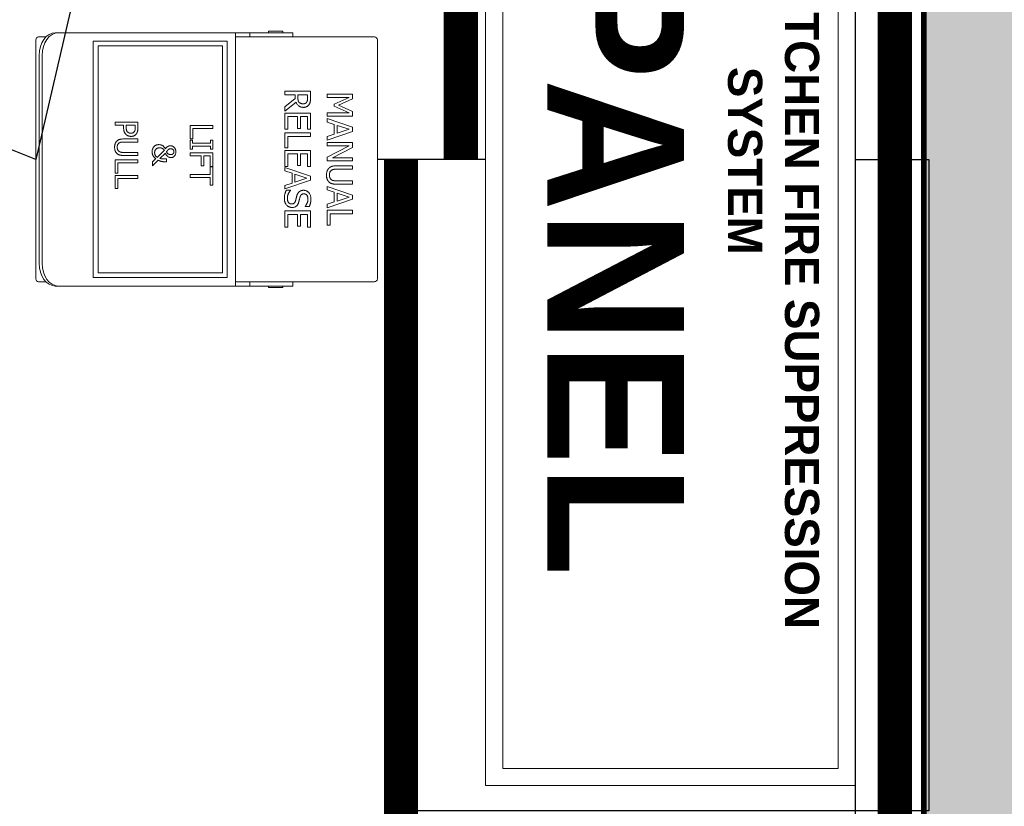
# Model space of a CAD drawing. Header units: millimetres. Extents: x -115221 to 194496, y -122556 to 375476.
# Tile 83 of 169: x 108166 to 108512, y -36867 to -36590. Entities that reach past the tile are written whole.
import ezdxf
from ezdxf import colors
from ezdxf.entities.mleader import LeaderData, LeaderLine
from ezdxf.math import Vec2, Vec3

# ---------------------------------------------------------------- set-up
doc = ezdxf.new("R2010")
doc.units = ezdxf.units.MM
for name, color, linetype in [('FF-TEXT', 1, 'Continuous'), ('FIRE SUPRESSION PANEL', 1, 'Continuous'), ('WWDS FURNITURE LAYOUT', 8, 'Continuous')]:
    doc.layers.add(name, color=color, linetype=linetype)
doc.layers.add('SSE PIPING', color=7, linetype='Continuous', lineweight=30, true_color=0x0512c2)
doc.layers.add('SSE SYS', color=7, linetype='Continuous', lineweight=15, true_color=0xeb0000)
doc.styles.add('ARIAL', font='GOTHICB.TTF')
doc.styles.get("Standard").update_dxf_attribs({"font": 'arial.ttf'})

# ---------------------------------------------------------------- blocks, each defined once
blk = doc.blocks.new('FUR R0')
at = {"layer": 'WWDS FURNITURE LAYOUT'}
h = blk.add_hatch(color=8, dxfattribs=at)
h.dxf.hatch_style = 1
h.paths.add_polyline_path([(50.03, -750), (50.03, -649.86), (-604.97, -650), (-604.97, 2849.79), (-7299.98, 2849.79), (-7299.98, 1626.86), (-7199.98, 1626.86), (-7199.98, 2749.79), (-704.91, 2749.79), (-704.7, -750)])
at = {"layer": 'WWDS FURNITURE LAYOUT', "color": 8, "const_width": 2}
blk.add_lwpolyline([(50.03, -750), (50.03, -649.86), (-604.97, -650), (-604.97, 2849.79), (-7299.98, 2849.79), (-7299.98, 1626.86), (-7199.98, 1626.86), (-7199.98, 2749.79), (-704.91, 2749.79), (-704.7, -750)], close=True, dxfattribs=at)
at = {"layer": 'WWDS FURNITURE LAYOUT', "color": 8}
for points in [[(-3172.96, 2749.79), (-3172.96, 1057.72), (-3011.18, 1057.72), (-3011.18, 2725.79), (-728.91, 2725.93), (-728.7, -774), (50.03, -774)], [(-3160.96, 2749.79), (-3160.96, 1069.72), (-3023.18, 1069.72), (-3023.18, 2737.79), (-716.91, 2737.93), (-716.7, -762), (50.03, -762)], [(-3148.96, 2749.79), (-3148.96, 1081.72), (-3035.18, 1081.72), (-3035.18, 2749.79), (-704.91, 2749.93), (-704.7, -750), (50.03, -750)]]:
    blk.add_lwpolyline(points, dxfattribs=at)
blk = doc.blocks.new('PANEL BORD K F')
at = {"layer": 'SSE SYS'}
blk.add_lwpolyline([(0, 0), (440, 0), (440, -129.9), (0, -129.9)], close=True, dxfattribs=at)
at = {"layer": 'SSE SYS', "color": 4}
blk.add_lwpolyline([(6.01, -6.01), (433.99, -6.01), (433.99, -123.89), (6.01, -123.89)], close=True, dxfattribs=at)
at = {"layer": 'SSE SYS', "attachment_point": 1, "style": 'ARIAL'}
for s, insert, char_height, width in [('\\pxqc;AUTOMATIC KITCHEN FIRE SUPPRESSION\\P SYSTEM', (4.1, -12.74), 12, 428.3343), ('\\pxql;PANEL', (148.95, -60.21), 48, 416.5133)]:
    blk.add_mtext(s, dxfattribs=dict(at, insert=insert, char_height=char_height, width=width))
blk = doc.blocks.new('Manual pull fr')
at = {"layer": 'SSE SYS', "color": 66, "true_color": 0x506b00}
for p, q in [((42, 0), (-42, 0)), ((-43, -1), (-43, -43.76)), ((43, -43.76), (43, -1)), ((-22.88, -8.69), (-22.88, -17.69)), ((-21.24, -8.69), (-22.88, -8.69)), ((-21.76, -17.69), (-21.76, -9.94)), ((-21.76, -9.94), (-19.44, -15.21)), ((-19, -13.7), (-21.24, -8.69)), ((-16.82, -8.69), (-19, -13.7)), ((-18.71, -15.21), (-16.36, -9.94)), ((-15.16, -8.69), (-16.82, -8.69)), ((-16.36, -9.94), (-16.36, -17.69)), ((-15.16, -17.69), (-15.16, -8.69)), ((-11.27, -8.69), (-14.31, -17.69)), ((-11.95, -14.15), (-10.57, -9.92)), ((-9.8, -8.69), (-11.27, -8.69)), ((-10.57, -9.92), (-9.17, -14.15)), ((-6.77, -17.69), (-9.8, -8.69)), ((-4.21, -8.69), (-5.91, -8.69)), ((-5.91, -8.69), (-5.91, -17.69)), ((-4.8, -9.93), (-0.82, -17.69)), ((-4.8, -17.69), (-4.8, -9.93)), ((-0.59, -15.82), (-4.21, -8.69)), ((0.53, -8.69), (-0.59, -8.69)), ((-0.59, -8.69), (-0.59, -15.82)), ((0.53, -17.69), (0.53, -8.69)), ((3.44, -8.69), (2.24, -8.69)), ((2.24, -8.69), (2.24, -14.31)), ((3.44, -14.31), (3.44, -8.69)), ((8.75, -8.69), (7.56, -8.69)), ((7.56, -8.69), (7.56, -14.34)), ((8.75, -14.31), (8.75, -8.69)), ((12.53, -8.69), (9.5, -17.69)), ((11.85, -14.15), (13.24, -9.92)), ((14, -8.69), (12.53, -8.69)), ((13.24, -9.92), (14.63, -14.15)), ((17.04, -17.69), (14, -8.69)), ((19.09, -8.69), (17.89, -8.69)), ((17.89, -8.69), (17.89, -17.69)), ((19.09, -16.63), (19.09, -8.69)), ((-19.44, -15.21), (-18.71, -15.21)), ((-13.1, -17.69), (-12.28, -15.17)), ((-12.28, -15.17), (-8.85, -15.17)), ((-9.17, -14.15), (-11.95, -14.15)), ((-8.85, -15.17), (-8.03, -17.69)), ((10.71, -17.69), (11.52, -15.17)), ((11.52, -15.17), (14.96, -15.17)), ((14.63, -14.15), (11.85, -14.15)), ((14.96, -15.17), (15.78, -17.69)), ((23.11, -16.63), (19.09, -16.63)), ((23.11, -17.69), (23.11, -16.63)), ((-22.88, -17.69), (-21.76, -17.69)), ((-16.36, -17.69), (-15.16, -17.69)), ((-14.31, -17.69), (-13.1, -17.69)), ((-8.03, -17.69), (-6.77, -17.69)), ((-5.91, -17.69), (-4.8, -17.69)), ((-0.82, -17.69), (0.53, -17.69)), ((9.5, -17.69), (10.71, -17.69)), ((15.78, -17.69), (17.04, -17.69)), ((17.89, -17.69), (23.11, -17.69)), ((-21.59, -23.51), (-23.91, -23.51)), ((-23.91, -23.51), (-23.91, -32.51)), ((-10.6, -23.51), (-16.23, -23.51)), ((-16.23, -23.51), (-16.23, -32.51)), ((-10.6, -24.57), (-10.6, -23.51)), ((-9.28, -23.51), (-9.28, -32.51)), ((-8.09, -23.51), (-9.28, -23.51)), ((-8.09, -31.44), (-8.09, -23.51)), ((2.5, -23.51), (-3.13, -23.51)), ((-3.13, -23.51), (-3.13, -32.51)), ((2.5, -24.57), (2.5, -23.51)), ((5.88, -23.51), (2.85, -32.51)), ((7.35, -23.51), (5.88, -23.51)), ((10.39, -32.51), (7.35, -23.51)), ((16.56, -25.36), (16.56, -23.93)), ((23.76, -23.51), (18.13, -23.51)), ((18.13, -23.51), (18.13, -32.51)), ((23.76, -24.57), (23.76, -23.51)), ((-22.71, -24.54), (-21.52, -24.54)), ((-22.71, -27.93), (-22.71, -24.54)), ((-15.03, -27.04), (-15.03, -24.57)), ((-15.03, -24.57), (-10.6, -24.57)), ((-10.89, -27.04), (-15.03, -27.04)), ((-10.89, -28.1), (-10.89, -27.04)), ((-1.93, -27.04), (-1.93, -24.57)), ((-1.93, -24.57), (2.5, -24.57)), ((2.2, -27.04), (-1.93, -27.04)), ((2.2, -28.1), (2.2, -27.04)), ((5.2, -28.97), (6.59, -24.73)), ((6.59, -24.73), (7.98, -28.97)), ((16.48, -25.36), (16.56, -25.36)), ((19.33, -27.04), (19.33, -24.57)), ((19.33, -24.57), (23.76, -24.57)), ((23.46, -27.04), (19.33, -27.04)), ((23.46, -28.1), (23.46, -27.04)), ((-44.5, -33.13), (-44.5, -29.72)), ((-44.5, -29.72), (-43, -29.72)), ((-21.66, -27.93), (-22.71, -27.93)), ((-22.71, -32.51), (-22.71, -28.93)), ((-22.71, -28.93), (-21.34, -28.93)), ((-21.34, -28.93), (-18.49, -32.51)), ((-16.94, -32.51), (-20.14, -28.59)), ((-15.03, -31.44), (-15.03, -28.1)), ((-15.03, -28.1), (-10.89, -28.1)), ((-1.93, -31.44), (-1.93, -28.1)), ((-1.93, -28.1), (2.2, -28.1)), ((4.06, -32.51), (4.87, -29.99)), ((4.87, -29.99), (8.31, -29.99)), ((7.98, -28.97), (5.2, -28.97)), ((8.31, -29.99), (9.13, -32.51)), ((10.88, -30.47), (10.8, -30.47)), ((10.8, -30.47), (10.8, -31.97)), ((19.33, -28.1), (23.46, -28.1)), ((19.33, -31.44), (19.33, -28.1)), ((43, -29.72), (44.5, -29.72)), ((44.5, -29.72), (44.5, -33.13)), ((-45, -33.22), (-45, -38.22)), ((-45, -33.22), (-44.5, -33.22)), ((-44.5, -33.13), (-44.5, -44.81)), ((-23.91, -32.51), (-22.71, -32.51)), ((-18.49, -32.51), (-16.94, -32.51)), ((-16.23, -32.51), (-10.6, -32.51)), ((-10.6, -31.44), (-15.03, -31.44)), ((-10.6, -32.51), (-10.6, -31.44)), ((-9.28, -32.51), (-4.07, -32.51)), ((-4.07, -31.44), (-8.09, -31.44)), ((-4.07, -32.51), (-4.07, -31.44)), ((-3.13, -32.51), (2.5, -32.51)), ((2.5, -31.44), (-1.93, -31.44)), ((2.5, -32.51), (2.5, -31.44)), ((2.85, -32.51), (4.06, -32.51)), ((9.13, -32.51), (10.39, -32.51)), ((18.13, -32.51), (23.76, -32.51)), ((23.76, -31.44), (19.33, -31.44)), ((23.76, -32.51), (23.76, -31.44)), ((44.5, -44.81), (44.5, -33.13)), ((44.5, -33.22), (45, -33.22)), ((45, -33.22), (45, -38.22)), ((-45, -38.22), (-44.5, -38.22)), ((44.5, -38.22), (45, -38.22)), ((-44.5, -44.81), (-44.5, -49.81)), ((-44.5, -44.81), (-43, -44.81)), ((-43, -44.81), (-43, -43.76)), ((-43, -49.81), (-43, -44.81)), ((43, -43.76), (43, -44.81)), ((43, -44.81), (44.5, -44.81)), ((43, -44.81), (43, -49.81)), ((44.5, -49.81), (44.5, -44.81)), ((44.5, -49.81), (-44.5, -49.81)), ((-44.5, -49.81), (-44.5, -102.77)), ((44.5, -102.77), (44.5, -49.81)), ((-41.55, -52.76), (-41.55, -99.82)), ((41.55, -52.76), (-41.55, -52.76)), ((-39.85, -54.46), (39.85, -54.46)), ((-39.85, -98.12), (-39.85, -54.46)), ((39.85, -54.46), (39.85, -98.12)), ((41.55, -99.82), (41.55, -52.76)), ((-10.83, -57.8), (-11.89, -57.8)), ((-11.89, -57.8), (-11.89, -65.8)), ((-10.83, -64.85), (-10.83, -57.8)), ((-3.63, -57.8), (-6.73, -57.8)), ((-6.73, -57.8), (-6.73, -58.61)), ((-6.73, -58.61), (-5.71, -58.61)), ((-5.71, -58.61), (-5.71, -64.98)), ((-4.65, -64.98), (-4.65, -58.61)), ((-4.65, -58.61), (-3.63, -58.61)), ((-3.63, -58.61), (-3.63, -57.8)), ((2.47, -57.8), (-2.32, -57.8)), ((-2.32, -57.8), (-2.32, -65.8)), ((-1.25, -61), (-1.25, -58.74)), ((-1.25, -58.74), (2.47, -58.74)), ((2.47, -58.74), (2.47, -57.8)), ((9.04, -57.8), (2.6, -57.8)), ((2.6, -57.8), (2.6, -58.74)), ((2.6, -58.74), (5.29, -58.74)), ((5.29, -58.74), (5.29, -65.8)), ((6.35, -65.8), (6.35, -58.74)), ((6.35, -58.74), (9.04, -58.74)), ((9.04, -58.74), (9.04, -57.8)), ((2.31, -61), (-1.25, -61)), ((-1.25, -65.8), (-1.25, -61.95)), ((-1.25, -61.95), (2.31, -61.95)), ((2.31, -61.95), (2.31, -61)), ((-7.26, -64.85), (-10.83, -64.85)), ((-7.26, -65.8), (-7.26, -64.85)), ((-6.73, -64.98), (-6.73, -65.8)), ((-5.71, -64.98), (-6.73, -64.98)), ((-3.63, -64.98), (-4.65, -64.98)), ((-3.63, -65.8), (-3.63, -64.98)), ((-11.89, -65.8), (-7.26, -65.8)), ((-6.73, -65.8), (-3.63, -65.8)), ((-2.32, -65.8), (-1.25, -65.8)), ((5.29, -65.8), (6.35, -65.8)), ((-3.18, -74.82), (-0.71, -77.35)), ((-0.28, -76.39), (-2.17, -74.45)), ((0.87, -74.08), (-0.18, -74.08)), ((0.87, -74.6), (0.87, -74.08)), ((-0.25, -77.82), (0.85, -78.97)), ((2.22, -78.97), (0.31, -76.99)), ((0.85, -78.97), (2.22, -78.97)), ((-11.12, -84.14), (-13.13, -84.14)), ((-13.13, -84.14), (-13.13, -92.14)), ((-12.07, -88.25), (-12.07, -85.06)), ((-12.07, -85.06), (-11.19, -85.06)), ((-6.1, -84.14), (-7.16, -84.14)), ((-7.16, -84.14), (-7.16, -89.13)), ((-6.1, -89.13), (-6.1, -84.14)), ((-1.37, -84.14), (-2.44, -84.14)), ((-2.44, -84.14), (-2.44, -89.16)), ((-1.37, -89.13), (-1.37, -84.14)), ((1.21, -84.14), (0.15, -84.14)), ((0.15, -84.14), (0.15, -92.14)), ((1.21, -91.19), (1.21, -84.14)), ((6.68, -84.14), (5.62, -84.14)), ((5.62, -84.14), (5.62, -92.14)), ((6.68, -91.19), (6.68, -84.14)), ((-11.34, -88.25), (-12.07, -88.25)), ((-12.07, -92.14), (-12.07, -89.16)), ((-12.07, -89.16), (-11.17, -89.16)), ((-13.13, -92.14), (-12.07, -92.14)), ((0.15, -92.14), (4.79, -92.14)), ((4.79, -91.19), (1.21, -91.19)), ((4.79, -92.14), (4.79, -91.19)), ((5.62, -92.14), (10.26, -92.14)), ((10.26, -91.19), (6.68, -91.19)), ((10.26, -92.14), (10.26, -91.19)), ((-41.55, -99.82), (41.55, -99.82)), ((39.85, -98.12), (-39.85, -98.12)), ((-44.5, -102.77), (-44.5, -104.19)), ((44.5, -104.19), (44.5, -102.77)), ((-44.5, -104.19), (-44.5, -112.09)), ((44.5, -112.09), (44.5, -104.19)), ((-44.5, -112.09), (-44.5, -113.15)), ((44.5, -113.15), (44.5, -112.09)), ((-43, -116.44), (-43, -119)), ((43, -119), (43, -116.44)), ((-42, -120), (42, -120)), ((-36.5, -117.74), (36.5, -117.74)), ((-36.5, -118.8), (36.5, -118.8))]:
    blk.add_line(p, q, dxfattribs=at)
at = {"layer": 'SSE SYS', "color": 66, "true_color": 0x506b00, "flags": 128}
for points in [[(2.24, -14.31), (2.24, -14.59), (2.26, -14.85), (2.28, -15.08), (2.3, -15.29), (2.33, -15.48), (2.36, -15.65), (2.4, -15.8), (2.43, -15.92), (2.47, -16.04), (2.5, -16.13), (2.53, -16.21), (2.57, -16.28), (2.6, -16.35), (2.64, -16.42), (2.67, -16.49), (2.71, -16.56), (2.75, -16.63), (2.8, -16.69), (2.84, -16.75), (2.89, -16.81), (2.94, -16.88), (2.99, -16.93), (3.05, -16.99), (3.1, -17.05)], [(3.1, -17.05), (3.16, -17.11), (3.23, -17.17), (3.29, -17.22), (3.36, -17.27), (3.43, -17.33), (3.5, -17.37), (3.57, -17.42), (3.65, -17.46), (3.72, -17.51), (3.8, -17.54), (3.88, -17.58), (3.96, -17.61), (4.04, -17.65), (4.12, -17.68), (4.21, -17.7), (4.3, -17.73), (4.41, -17.76), (4.53, -17.79), (4.66, -17.81), (4.8, -17.84), (4.96, -17.85), (5.12, -17.87), (5.3, -17.88), (5.49, -17.88)], [(3.82, -16.12), (3.79, -16.08), (3.77, -16.03), (3.74, -15.98), (3.72, -15.94), (3.69, -15.89), (3.67, -15.84), (3.65, -15.79), (3.63, -15.75), (3.61, -15.7), (3.59, -15.65), (3.58, -15.6), (3.56, -15.54), (3.55, -15.49), (3.53, -15.44), (3.52, -15.39), (3.51, -15.34), (3.5, -15.27), (3.49, -15.19), (3.48, -15.09), (3.46, -14.97), (3.45, -14.84), (3.44, -14.68), (3.44, -14.51), (3.44, -14.31)], [(5.49, -16.86), (5.43, -16.86), (5.36, -16.86), (5.3, -16.85), (5.23, -16.85), (5.17, -16.84), (5.1, -16.84), (5.04, -16.83), (4.97, -16.82), (4.91, -16.81), (4.85, -16.79), (4.78, -16.78), (4.71, -16.76), (4.64, -16.74), (4.56, -16.71), (4.48, -16.67), (4.4, -16.64), (4.32, -16.59), (4.24, -16.54), (4.16, -16.48), (4.08, -16.42), (4.01, -16.35), (3.94, -16.28), (3.88, -16.2), (3.82, -16.12)], [(7.17, -16.12), (7.1, -16.22), (7.03, -16.31), (6.94, -16.39), (6.85, -16.46), (6.76, -16.53), (6.67, -16.58), (6.59, -16.63), (6.52, -16.66), (6.46, -16.69), (6.39, -16.71), (6.33, -16.73), (6.27, -16.75), (6.21, -16.77), (6.14, -16.79), (6.08, -16.8), (6.02, -16.81), (5.95, -16.82), (5.89, -16.83), (5.82, -16.84), (5.76, -16.85), (5.69, -16.85), (5.63, -16.86), (5.56, -16.86), (5.49, -16.86)], [(5.49, -17.88), (5.71, -17.88), (5.9, -17.87), (6.08, -17.85), (6.24, -17.83), (6.39, -17.81), (6.53, -17.78), (6.65, -17.75), (6.76, -17.72), (6.86, -17.69), (6.95, -17.66), (7.02, -17.63), (7.1, -17.59), (7.17, -17.56), (7.24, -17.52), (7.31, -17.48), (7.38, -17.44), (7.45, -17.4), (7.52, -17.36), (7.58, -17.31), (7.65, -17.26), (7.71, -17.21), (7.77, -17.16), (7.83, -17.1), (7.89, -17.05)], [(7.56, -14.34), (7.56, -14.52), (7.55, -14.69), (7.54, -14.84), (7.53, -14.97), (7.52, -15.08), (7.51, -15.18), (7.49, -15.27), (7.48, -15.34), (7.47, -15.39), (7.46, -15.44), (7.45, -15.5), (7.43, -15.55), (7.42, -15.6), (7.4, -15.65), (7.38, -15.7), (7.37, -15.75), (7.35, -15.8), (7.32, -15.84), (7.3, -15.89), (7.28, -15.94), (7.25, -15.99), (7.23, -16.03), (7.2, -16.08), (7.17, -16.12)], [(7.89, -17.05), (7.98, -16.96), (8.06, -16.87), (8.14, -16.78), (8.21, -16.68), (8.28, -16.57), (8.34, -16.47), (8.4, -16.36), (8.45, -16.25), (8.49, -16.13), (8.53, -16.02), (8.57, -15.9), (8.6, -15.78), (8.63, -15.66), (8.65, -15.54), (8.67, -15.42), (8.69, -15.29), (8.71, -15.17), (8.72, -15.05), (8.73, -14.92), (8.74, -14.8), (8.75, -14.68), (8.75, -14.55), (8.75, -14.43), (8.75, -14.31)], [(-19.3, -23.98), (-19.38, -23.93), (-19.47, -23.88), (-19.55, -23.83), (-19.64, -23.79), (-19.73, -23.75), (-19.83, -23.72), (-19.92, -23.68), (-20.01, -23.65), (-20.11, -23.63), (-20.2, -23.61), (-20.3, -23.59), (-20.4, -23.58), (-20.5, -23.56), (-20.6, -23.55), (-20.69, -23.54), (-20.79, -23.53), (-20.89, -23.53), (-20.99, -23.52), (-21.09, -23.52), (-21.19, -23.51), (-21.29, -23.51), (-21.39, -23.51), (-21.49, -23.51), (-21.59, -23.51)], [(-18.28, -25.95), (-18.28, -25.87), (-18.28, -25.79), (-18.28, -25.71), (-18.29, -25.63), (-18.3, -25.55), (-18.31, -25.47), (-18.32, -25.4), (-18.34, -25.32), (-18.36, -25.24), (-18.38, -25.16), (-18.41, -25.08), (-18.44, -25), (-18.47, -24.91), (-18.52, -24.82), (-18.57, -24.73), (-18.63, -24.64), (-18.7, -24.54), (-18.77, -24.45), (-18.85, -24.36), (-18.93, -24.27), (-19.02, -24.19), (-19.1, -24.12), (-19.2, -24.05), (-19.3, -23.98)], [(13.89, -23.35), (13.63, -23.35), (13.38, -23.38), (13.13, -23.42), (12.88, -23.47), (12.64, -23.55), (12.41, -23.64), (12.19, -23.75), (12, -23.87), (11.83, -23.99), (11.69, -24.11), (11.57, -24.22), (11.47, -24.33), (11.37, -24.44), (11.28, -24.56), (11.2, -24.68), (11.13, -24.8), (11.07, -24.93), (11.01, -25.07), (10.96, -25.21), (10.93, -25.35), (10.9, -25.49), (10.88, -25.63), (10.87, -25.78), (10.86, -25.92)], [(16.56, -23.93), (16.48, -23.89), (16.4, -23.85), (16.31, -23.82), (16.23, -23.78), (16.14, -23.75), (16.06, -23.71), (15.97, -23.68), (15.88, -23.65), (15.8, -23.63), (15.71, -23.6), (15.62, -23.57), (15.53, -23.55), (15.44, -23.53), (15.35, -23.51), (15.26, -23.49), (15.16, -23.46), (15.04, -23.44), (14.91, -23.42), (14.77, -23.4), (14.62, -23.38), (14.45, -23.37), (14.28, -23.36), (14.09, -23.35), (13.89, -23.35)], [(-20.03, -27.46), (-20.15, -27.57), (-20.28, -27.66), (-20.41, -27.73), (-20.54, -27.78), (-20.64, -27.82), (-20.72, -27.83), (-20.77, -27.85), (-20.82, -27.86), (-20.87, -27.87), (-20.93, -27.87), (-20.98, -27.88), (-21.03, -27.89), (-21.08, -27.9), (-21.14, -27.9), (-21.19, -27.91), (-21.24, -27.91), (-21.29, -27.92), (-21.35, -27.92), (-21.4, -27.92), (-21.45, -27.92), (-21.5, -27.93), (-21.56, -27.93), (-21.61, -27.93), (-21.66, -27.93)], [(-21.52, -24.54), (-21.48, -24.54), (-21.43, -24.54), (-21.38, -24.55), (-21.32, -24.55), (-21.27, -24.55), (-21.21, -24.55), (-21.14, -24.56), (-21.08, -24.56), (-21.02, -24.57), (-20.95, -24.57), (-20.88, -24.58), (-20.82, -24.59), (-20.75, -24.6), (-20.69, -24.61), (-20.62, -24.63), (-20.56, -24.64), (-20.5, -24.66), (-20.44, -24.68), (-20.38, -24.7), (-20.32, -24.73), (-20.26, -24.75), (-20.2, -24.78), (-20.15, -24.82), (-20.09, -24.85)], [(-20.14, -28.59), (-19.92, -28.5), (-19.71, -28.4), (-19.5, -28.27), (-19.31, -28.14), (-19.13, -27.98), (-18.96, -27.82), (-18.81, -27.65), (-18.7, -27.49), (-18.61, -27.34), (-18.54, -27.21), (-18.49, -27.1), (-18.46, -27.02), (-18.43, -26.93), (-18.4, -26.85), (-18.37, -26.76), (-18.35, -26.67), (-18.33, -26.58), (-18.32, -26.49), (-18.3, -26.4), (-18.29, -26.31), (-18.29, -26.22), (-18.28, -26.13), (-18.28, -26.04), (-18.28, -25.95)], [(-20.09, -24.85), (-20.03, -24.89), (-19.97, -24.94), (-19.92, -24.99), (-19.87, -25.04), (-19.82, -25.09), (-19.78, -25.15), (-19.74, -25.21), (-19.71, -25.26), (-19.68, -25.31), (-19.66, -25.36), (-19.64, -25.41), (-19.62, -25.46), (-19.6, -25.5), (-19.59, -25.55), (-19.57, -25.6), (-19.56, -25.65), (-19.55, -25.7), (-19.54, -25.75), (-19.54, -25.8), (-19.53, -25.85), (-19.53, -25.9), (-19.53, -25.95), (-19.52, -26), (-19.52, -26.05)], [(-19.52, -26.05), (-19.52, -26.12), (-19.53, -26.2), (-19.53, -26.27), (-19.54, -26.35), (-19.55, -26.42), (-19.56, -26.5), (-19.57, -26.57), (-19.58, -26.64), (-19.6, -26.71), (-19.62, -26.77), (-19.64, -26.84), (-19.66, -26.89), (-19.68, -26.95), (-19.7, -27), (-19.73, -27.05), (-19.76, -27.1), (-19.78, -27.15), (-19.81, -27.2), (-19.85, -27.25), (-19.88, -27.29), (-19.92, -27.34), (-19.95, -27.38), (-19.99, -27.42), (-20.03, -27.46)], [(10.86, -25.92), (10.86, -26.08), (10.87, -26.22), (10.89, -26.35), (10.91, -26.46), (10.93, -26.57), (10.95, -26.66), (10.98, -26.74), (11, -26.8), (11.02, -26.86), (11.04, -26.91), (11.06, -26.96), (11.08, -27.01), (11.11, -27.06), (11.13, -27.11), (11.16, -27.16), (11.19, -27.2), (11.21, -27.25), (11.24, -27.29), (11.27, -27.34), (11.31, -27.38), (11.34, -27.42), (11.37, -27.47), (11.41, -27.51), (11.44, -27.55)], [(11.44, -27.55), (11.48, -27.59), (11.52, -27.62), (11.55, -27.66), (11.59, -27.69), (11.63, -27.73), (11.67, -27.76), (11.71, -27.79), (11.75, -27.82), (11.79, -27.85), (11.83, -27.88), (11.88, -27.91), (11.92, -27.93), (11.96, -27.96), (12.01, -27.99), (12.05, -28.01), (12.1, -28.04), (12.15, -28.06), (12.22, -28.09), (12.3, -28.13), (12.4, -28.17), (12.51, -28.21), (12.63, -28.26), (12.78, -28.3), (12.93, -28.34)], [(12.11, -25.8), (12.11, -25.71), (12.12, -25.62), (12.13, -25.53), (12.16, -25.44), (12.18, -25.35), (12.22, -25.26), (12.26, -25.18), (12.31, -25.11), (12.36, -25.03), (12.42, -24.96), (12.48, -24.9), (12.55, -24.83), (12.63, -24.77), (12.72, -24.71), (12.81, -24.65), (12.92, -24.59), (13.04, -24.54), (13.17, -24.5), (13.3, -24.46), (13.43, -24.43), (13.56, -24.41), (13.7, -24.39), (13.83, -24.39), (13.97, -24.38)], [(13.28, -27.2), (13.22, -27.18), (13.15, -27.16), (13.08, -27.14), (13.02, -27.11), (12.95, -27.08), (12.89, -27.06), (12.83, -27.02), (12.77, -26.99), (12.71, -26.96), (12.65, -26.92), (12.59, -26.88), (12.54, -26.83), (12.49, -26.79), (12.44, -26.74), (12.39, -26.68), (12.34, -26.61), (12.29, -26.54), (12.24, -26.45), (12.2, -26.35), (12.16, -26.24), (12.14, -26.13), (12.12, -26.02), (12.11, -25.91), (12.11, -25.8)], [(15.13, -27.67), (15.08, -27.66), (15.03, -27.64), (14.98, -27.63), (14.93, -27.62), (14.88, -27.6), (14.83, -27.59), (14.77, -27.57), (14.72, -27.56), (14.67, -27.55), (14.62, -27.53), (14.56, -27.52), (14.51, -27.51), (14.46, -27.49), (14.41, -27.48), (14.36, -27.47), (14.31, -27.45), (14.26, -27.44), (14.21, -27.43), (14.13, -27.41), (14, -27.38), (13.85, -27.34), (13.67, -27.3), (13.47, -27.25), (13.28, -27.2)], [(13.97, -24.38), (14.14, -24.39), (14.31, -24.4), (14.48, -24.42), (14.65, -24.45), (14.82, -24.49), (14.97, -24.53), (15.11, -24.57), (15.23, -24.62), (15.34, -24.66), (15.43, -24.7), (15.51, -24.73), (15.59, -24.77), (15.67, -24.81), (15.75, -24.85), (15.82, -24.9), (15.9, -24.94), (15.98, -24.99), (16.05, -25.04), (16.13, -25.09), (16.2, -25.14), (16.27, -25.19), (16.34, -25.24), (16.41, -25.3), (16.48, -25.36)], [(16.91, -29.94), (16.91, -29.77), (16.9, -29.6), (16.87, -29.43), (16.83, -29.26), (16.79, -29.1), (16.72, -28.94), (16.65, -28.79), (16.57, -28.65), (16.48, -28.52), (16.38, -28.41), (16.29, -28.31), (16.2, -28.23), (16.12, -28.16), (16.04, -28.1), (15.96, -28.05), (15.87, -27.99), (15.78, -27.94), (15.69, -27.9), (15.6, -27.85), (15.51, -27.81), (15.41, -27.77), (15.32, -27.74), (15.22, -27.7), (15.13, -27.67)], [(13.66, -31.63), (13.56, -31.63), (13.45, -31.63), (13.35, -31.62), (13.25, -31.61), (13.15, -31.59), (13.04, -31.57), (12.94, -31.55), (12.84, -31.53), (12.74, -31.5), (12.64, -31.48), (12.54, -31.44), (12.44, -31.41), (12.35, -31.38), (12.25, -31.34), (12.15, -31.3), (12.04, -31.25), (11.92, -31.19), (11.79, -31.12), (11.65, -31.04), (11.5, -30.95), (11.36, -30.85), (11.2, -30.74), (11.04, -30.61), (10.88, -30.47)], [(12.93, -28.34), (13, -28.36), (13.07, -28.38), (13.14, -28.4), (13.21, -28.41), (13.28, -28.43), (13.35, -28.45), (13.42, -28.47), (13.49, -28.48), (13.56, -28.5), (13.63, -28.52), (13.7, -28.53), (13.77, -28.55), (13.83, -28.56), (13.9, -28.58), (13.97, -28.6), (14.03, -28.61), (14.1, -28.63), (14.16, -28.65), (14.23, -28.66), (14.3, -28.68), (14.36, -28.7), (14.43, -28.72), (14.49, -28.73), (14.56, -28.75)], [(15.67, -30.13), (15.67, -30.22), (15.66, -30.32), (15.64, -30.41), (15.62, -30.5), (15.6, -30.59), (15.57, -30.68), (15.53, -30.77), (15.48, -30.85), (15.43, -30.93), (15.38, -31), (15.32, -31.07), (15.25, -31.14), (15.18, -31.2), (15.1, -31.27), (15, -31.33), (14.89, -31.39), (14.76, -31.45), (14.62, -31.5), (14.46, -31.55), (14.31, -31.58), (14.14, -31.61), (13.98, -31.62), (13.82, -31.63), (13.66, -31.63)], [(14.56, -28.75), (14.62, -28.77), (14.68, -28.79), (14.74, -28.81), (14.8, -28.84), (14.86, -28.86), (14.92, -28.89), (14.98, -28.92), (15.04, -28.95), (15.09, -28.98), (15.15, -29.02), (15.2, -29.06), (15.25, -29.1), (15.3, -29.14), (15.34, -29.19), (15.39, -29.24), (15.44, -29.31), (15.49, -29.38), (15.54, -29.47), (15.58, -29.58), (15.61, -29.68), (15.64, -29.79), (15.65, -29.9), (15.66, -30.02), (15.67, -30.13)], [(16.1, -31.85), (16.16, -31.79), (16.22, -31.73), (16.28, -31.66), (16.34, -31.59), (16.39, -31.52), (16.45, -31.45), (16.5, -31.37), (16.54, -31.3), (16.59, -31.22), (16.63, -31.14), (16.67, -31.06), (16.7, -30.98), (16.73, -30.9), (16.77, -30.81), (16.79, -30.73), (16.82, -30.64), (16.84, -30.56), (16.86, -30.47), (16.88, -30.38), (16.89, -30.3), (16.9, -30.21), (16.91, -30.12), (16.91, -30.03), (16.91, -29.94)], [(10.8, -31.97), (10.87, -32), (10.95, -32.04), (11.02, -32.07), (11.1, -32.11), (11.17, -32.14), (11.25, -32.17), (11.33, -32.2), (11.41, -32.23), (11.48, -32.26), (11.56, -32.29), (11.64, -32.32), (11.72, -32.35), (11.8, -32.37), (11.88, -32.4), (11.95, -32.42), (12.03, -32.45), (12.12, -32.47), (12.23, -32.5), (12.37, -32.54), (12.56, -32.58), (12.79, -32.61), (13.06, -32.64), (13.38, -32.66), (13.75, -32.67)], [(13.75, -32.67), (13.84, -32.67), (13.93, -32.67), (14.01, -32.66), (14.1, -32.66), (14.19, -32.65), (14.27, -32.64), (14.36, -32.64), (14.44, -32.62), (14.53, -32.61), (14.61, -32.6), (14.69, -32.58), (14.77, -32.56), (14.85, -32.54), (14.93, -32.52), (15.01, -32.5), (15.08, -32.47), (15.16, -32.44), (15.25, -32.4), (15.36, -32.35), (15.49, -32.29), (15.63, -32.21), (15.78, -32.11), (15.94, -31.99), (16.1, -31.85)], [(-4.22, -71.38), (-4.29, -71.46), (-4.36, -71.54), (-4.42, -71.61), (-4.47, -71.69), (-4.52, -71.76), (-4.56, -71.83), (-4.59, -71.89), (-4.62, -71.94), (-4.64, -71.99), (-4.66, -72.04), (-4.67, -72.08), (-4.69, -72.12), (-4.7, -72.17), (-4.71, -72.21), (-4.72, -72.25), (-4.73, -72.3), (-4.74, -72.34), (-4.75, -72.38), (-4.76, -72.43), (-4.76, -72.47), (-4.77, -72.52), (-4.77, -72.56), (-4.77, -72.61), (-4.77, -72.65)], [(-2.65, -70.8), (-2.69, -70.8), (-2.74, -70.8), (-2.78, -70.8), (-2.83, -70.81), (-2.87, -70.81), (-2.91, -70.81), (-2.96, -70.82), (-3, -70.82), (-3.05, -70.83), (-3.09, -70.84), (-3.13, -70.84), (-3.18, -70.85), (-3.22, -70.86), (-3.28, -70.88), (-3.35, -70.89), (-3.43, -70.92), (-3.52, -70.95), (-3.62, -70.99), (-3.73, -71.04), (-3.84, -71.1), (-3.94, -71.16), (-4.04, -71.22), (-4.13, -71.3), (-4.22, -71.38)], [(-3.72, -72.6), (-3.72, -72.51), (-3.71, -72.43), (-3.7, -72.34), (-3.68, -72.25), (-3.65, -72.17), (-3.62, -72.08), (-3.58, -72), (-3.54, -71.93), (-3.5, -71.87), (-3.45, -71.81), (-3.41, -71.76), (-3.36, -71.71), (-3.32, -71.67), (-3.27, -71.64), (-3.22, -71.61), (-3.16, -71.58), (-3.11, -71.55), (-3.05, -71.53), (-2.99, -71.51), (-2.93, -71.5), (-2.87, -71.49), (-2.81, -71.48), (-2.75, -71.48), (-2.69, -71.47)], [(-3.51, -73.33), (-3.56, -73.25), (-3.59, -73.19), (-3.62, -73.13), (-3.65, -73.08), (-3.66, -73.04), (-3.67, -73), (-3.68, -72.98), (-3.69, -72.96), (-3.69, -72.93), (-3.69, -72.91), (-3.7, -72.89), (-3.7, -72.87), (-3.7, -72.85), (-3.71, -72.82), (-3.71, -72.8), (-3.71, -72.78), (-3.71, -72.76), (-3.72, -72.74), (-3.72, -72.71), (-3.72, -72.69), (-3.72, -72.67), (-3.72, -72.65), (-3.72, -72.62), (-3.72, -72.6)], [(-2.69, -71.47), (-2.57, -71.48), (-2.45, -71.5), (-2.33, -71.54), (-2.22, -71.59), (-2.12, -71.65), (-2.04, -71.71), (-1.98, -71.76), (-1.94, -71.8), (-1.91, -71.84), (-1.88, -71.88), (-1.85, -71.92), (-1.82, -71.97), (-1.8, -72.01), (-1.77, -72.06), (-1.75, -72.1), (-1.74, -72.15), (-1.72, -72.2), (-1.71, -72.25), (-1.7, -72.3), (-1.69, -72.36), (-1.69, -72.41), (-1.68, -72.46), (-1.68, -72.51), (-1.68, -72.56)], [(-0.63, -72.46), (-0.63, -72.36), (-0.64, -72.27), (-0.65, -72.17), (-0.67, -72.08), (-0.7, -71.98), (-0.73, -71.89), (-0.77, -71.8), (-0.81, -71.72), (-0.86, -71.63), (-0.92, -71.56), (-0.98, -71.48), (-1.04, -71.41), (-1.11, -71.34), (-1.2, -71.27), (-1.29, -71.19), (-1.4, -71.12), (-1.53, -71.05), (-1.67, -70.98), (-1.83, -70.92), (-1.99, -70.87), (-2.15, -70.84), (-2.32, -70.82), (-2.48, -70.8), (-2.65, -70.8)], [(-1.68, -72.56), (-1.68, -72.63), (-1.68, -72.69), (-1.69, -72.75), (-1.69, -72.8), (-1.7, -72.85), (-1.7, -72.89), (-1.71, -72.93), (-1.72, -72.97), (-1.72, -73), (-1.73, -73.03), (-1.74, -73.06), (-1.74, -73.09), (-1.75, -73.12), (-1.76, -73.15), (-1.77, -73.17), (-1.78, -73.2), (-1.79, -73.23), (-1.8, -73.26), (-1.81, -73.28), (-1.82, -73.31), (-1.83, -73.34), (-1.85, -73.37), (-1.86, -73.39), (-1.87, -73.42)], [(-0.94, -73.55), (-0.92, -73.52), (-0.9, -73.49), (-0.88, -73.46), (-0.87, -73.43), (-0.85, -73.4), (-0.83, -73.37), (-0.82, -73.34), (-0.8, -73.31), (-0.79, -73.28), (-0.78, -73.25), (-0.76, -73.22), (-0.75, -73.19), (-0.74, -73.16), (-0.73, -73.12), (-0.72, -73.09), (-0.71, -73.06), (-0.7, -73.03), (-0.69, -72.99), (-0.68, -72.94), (-0.67, -72.87), (-0.65, -72.79), (-0.64, -72.69), (-0.63, -72.58), (-0.63, -72.46)], [(-4.7, -75.3), (-4.73, -75.34), (-4.75, -75.37), (-4.78, -75.41), (-4.8, -75.45), (-4.83, -75.49), (-4.85, -75.53), (-4.87, -75.57), (-4.89, -75.61), (-4.92, -75.65), (-4.94, -75.69), (-4.96, -75.74), (-4.97, -75.78), (-4.99, -75.82), (-5.01, -75.86), (-5.03, -75.91), (-5.04, -75.95), (-5.06, -76), (-5.08, -76.06), (-5.1, -76.14), (-5.12, -76.24), (-5.14, -76.35), (-5.16, -76.47), (-5.17, -76.61), (-5.17, -76.77)], [(-4.77, -72.65), (-4.77, -72.72), (-4.77, -72.79), (-4.76, -72.85), (-4.76, -72.92), (-4.75, -72.98), (-4.74, -73.05), (-4.73, -73.11), (-4.71, -73.17), (-4.7, -73.24), (-4.68, -73.3), (-4.66, -73.36), (-4.63, -73.42), (-4.61, -73.48), (-4.58, -73.54), (-4.55, -73.6), (-4.51, -73.65), (-4.47, -73.71), (-4.42, -73.78), (-4.35, -73.87), (-4.27, -73.96), (-4.16, -74.07), (-4.03, -74.18), (-3.88, -74.31), (-3.69, -74.44)], [(-3.69, -74.44), (-3.73, -74.46), (-3.76, -74.48), (-3.79, -74.5), (-3.82, -74.52), (-3.86, -74.54), (-3.89, -74.57), (-3.92, -74.59), (-3.95, -74.61), (-3.98, -74.63), (-4.02, -74.66), (-4.05, -74.68), (-4.08, -74.7), (-4.11, -74.72), (-4.14, -74.75), (-4.17, -74.77), (-4.2, -74.79), (-4.23, -74.82), (-4.28, -74.85), (-4.33, -74.9), (-4.39, -74.96), (-4.46, -75.02), (-4.54, -75.1), (-4.62, -75.2), (-4.7, -75.3)], [(-4.06, -76.51), (-4.06, -76.42), (-4.06, -76.34), (-4.05, -76.26), (-4.04, -76.18), (-4.03, -76.11), (-4.02, -76.05), (-4, -75.99), (-3.99, -75.94), (-3.97, -75.9), (-3.96, -75.86), (-3.95, -75.82), (-3.94, -75.79), (-3.93, -75.75), (-3.91, -75.71), (-3.9, -75.68), (-3.88, -75.64), (-3.87, -75.61), (-3.85, -75.57), (-3.83, -75.54), (-3.82, -75.51), (-3.8, -75.47), (-3.78, -75.44), (-3.76, -75.41), (-3.74, -75.38)], [(-3.74, -75.38), (-3.68, -75.29), (-3.63, -75.22), (-3.58, -75.16), (-3.54, -75.12), (-3.5, -75.08), (-3.47, -75.05), (-3.45, -75.03), (-3.44, -75.02), (-3.42, -75), (-3.41, -74.99), (-3.39, -74.98), (-3.38, -74.96), (-3.36, -74.95), (-3.35, -74.94), (-3.33, -74.93), (-3.31, -74.91), (-3.3, -74.9), (-3.28, -74.89), (-3.27, -74.88), (-3.25, -74.86), (-3.23, -74.85), (-3.22, -74.84), (-3.2, -74.83), (-3.18, -74.82)], [(-2.68, -74.07), (-2.78, -74), (-2.87, -73.94), (-2.94, -73.89), (-3.01, -73.84), (-3.07, -73.8), (-3.11, -73.76), (-3.15, -73.72), (-3.18, -73.7), (-3.21, -73.68), (-3.23, -73.65), (-3.25, -73.63), (-3.27, -73.61), (-3.29, -73.59), (-3.31, -73.57), (-3.34, -73.54), (-3.36, -73.52), (-3.38, -73.5), (-3.4, -73.47), (-3.42, -73.45), (-3.44, -73.43), (-3.46, -73.4), (-3.48, -73.38), (-3.5, -73.35), (-3.51, -73.33)], [(-1.87, -73.42), (-1.94, -73.52), (-2, -73.61), (-2.07, -73.68), (-2.12, -73.74), (-2.17, -73.78), (-2.19, -73.8), (-2.22, -73.82), (-2.24, -73.84), (-2.26, -73.86), (-2.29, -73.88), (-2.32, -73.89), (-2.34, -73.91), (-2.37, -73.93), (-2.39, -73.94), (-2.42, -73.96), (-2.45, -73.97), (-2.48, -73.98), (-2.5, -74), (-2.53, -74.01), (-2.56, -74.02), (-2.59, -74.03), (-2.62, -74.05), (-2.65, -74.06), (-2.68, -74.07)], [(-2.17, -74.45), (-2.13, -74.43), (-2.08, -74.42), (-2.04, -74.4), (-1.99, -74.38), (-1.95, -74.36), (-1.91, -74.34), (-1.86, -74.32), (-1.82, -74.3), (-1.77, -74.28), (-1.73, -74.26), (-1.69, -74.23), (-1.65, -74.21), (-1.61, -74.18), (-1.57, -74.16), (-1.53, -74.13), (-1.49, -74.11), (-1.45, -74.08), (-1.41, -74.05), (-1.37, -74.01), (-1.3, -73.96), (-1.22, -73.88), (-1.13, -73.79), (-1.03, -73.68), (-0.94, -73.55)], [(-0.18, -74.08), (-0.18, -74.15), (-0.18, -74.23), (-0.18, -74.3), (-0.18, -74.38), (-0.18, -74.45), (-0.18, -74.53), (-0.18, -74.61), (-0.18, -74.69), (-0.18, -74.77), (-0.18, -74.85), (-0.19, -74.93), (-0.19, -75.01), (-0.19, -75.08), (-0.19, -75.16), (-0.19, -75.24), (-0.19, -75.31), (-0.2, -75.39), (-0.2, -75.46), (-0.2, -75.56), (-0.21, -75.68), (-0.22, -75.83), (-0.23, -76.01), (-0.26, -76.19), (-0.28, -76.39)], [(0.31, -76.99), (0.34, -76.92), (0.38, -76.84), (0.41, -76.77), (0.45, -76.7), (0.48, -76.62), (0.51, -76.54), (0.54, -76.47), (0.57, -76.39), (0.59, -76.31), (0.62, -76.24), (0.64, -76.16), (0.66, -76.08), (0.69, -76), (0.7, -75.92), (0.72, -75.84), (0.74, -75.76), (0.76, -75.67), (0.78, -75.56), (0.8, -75.42), (0.82, -75.28), (0.84, -75.12), (0.86, -74.95), (0.87, -74.78), (0.87, -74.6)], [(-5.17, -76.77), (-5.17, -76.91), (-5.16, -77.04), (-5.15, -77.17), (-5.12, -77.3), (-5.09, -77.43), (-5.06, -77.56), (-5.01, -77.69), (-4.96, -77.81), (-4.9, -77.93), (-4.83, -78.04), (-4.76, -78.15), (-4.68, -78.26), (-4.59, -78.36), (-4.5, -78.45), (-4.39, -78.55), (-4.26, -78.66), (-4.11, -78.76), (-3.94, -78.85), (-3.74, -78.94), (-3.54, -79.02), (-3.33, -79.07), (-3.11, -79.11), (-2.9, -79.13), (-2.68, -79.14)], [(-2.38, -78.26), (-2.48, -78.26), (-2.57, -78.25), (-2.66, -78.24), (-2.75, -78.23), (-2.84, -78.21), (-2.93, -78.19), (-3.02, -78.16), (-3.1, -78.13), (-3.18, -78.09), (-3.26, -78.05), (-3.34, -78), (-3.41, -77.95), (-3.49, -77.89), (-3.55, -77.83), (-3.62, -77.76), (-3.69, -77.67), (-3.77, -77.57), (-3.84, -77.45), (-3.91, -77.31), (-3.97, -77.16), (-4.01, -77), (-4.04, -76.84), (-4.06, -76.68), (-4.06, -76.51)], [(-2.68, -79.14), (-2.56, -79.13), (-2.44, -79.13), (-2.32, -79.12), (-2.2, -79.1), (-2.09, -79.08), (-1.97, -79.06), (-1.86, -79.03), (-1.74, -78.99), (-1.63, -78.95), (-1.52, -78.91), (-1.42, -78.85), (-1.31, -78.8), (-1.21, -78.74), (-1.11, -78.67), (-1.01, -78.6), (-0.91, -78.52), (-0.82, -78.44), (-0.73, -78.36), (-0.64, -78.28), (-0.56, -78.19), (-0.48, -78.1), (-0.4, -78.01), (-0.32, -77.91), (-0.25, -77.82)], [(-0.71, -77.35), (-0.76, -77.41), (-0.8, -77.47), (-0.85, -77.53), (-0.9, -77.59), (-0.95, -77.64), (-1, -77.7), (-1.05, -77.75), (-1.11, -77.8), (-1.17, -77.85), (-1.23, -77.9), (-1.29, -77.94), (-1.36, -77.99), (-1.43, -78.03), (-1.51, -78.07), (-1.59, -78.11), (-1.67, -78.14), (-1.76, -78.17), (-1.85, -78.19), (-1.93, -78.22), (-2.02, -78.23), (-2.11, -78.25), (-2.2, -78.25), (-2.29, -78.26), (-2.38, -78.26)], [(-11.19, -85.06), (-11.14, -85.06), (-11.09, -85.06), (-11.03, -85.06), (-10.98, -85.06), (-10.92, -85.07), (-10.85, -85.07), (-10.79, -85.07), (-10.73, -85.08), (-10.66, -85.08), (-10.6, -85.09), (-10.53, -85.1), (-10.47, -85.11), (-10.4, -85.12), (-10.34, -85.13), (-10.28, -85.15), (-10.22, -85.16), (-10.16, -85.18), (-10.1, -85.2), (-10.04, -85.22), (-9.98, -85.25), (-9.92, -85.27), (-9.87, -85.3), (-9.82, -85.33), (-9.76, -85.37)], [(-9.03, -84.64), (-9.09, -84.6), (-9.15, -84.56), (-9.22, -84.52), (-9.28, -84.49), (-9.35, -84.45), (-9.41, -84.42), (-9.48, -84.39), (-9.55, -84.37), (-9.62, -84.34), (-9.69, -84.32), (-9.76, -84.3), (-9.83, -84.28), (-9.9, -84.26), (-9.98, -84.24), (-10.06, -84.23), (-10.14, -84.21), (-10.24, -84.2), (-10.34, -84.18), (-10.45, -84.17), (-10.57, -84.16), (-10.69, -84.15), (-10.83, -84.15), (-10.97, -84.14), (-11.12, -84.14)], [(-9.76, -85.37), (-9.71, -85.4), (-9.67, -85.43), (-9.62, -85.47), (-9.58, -85.51), (-9.54, -85.55), (-9.5, -85.6), (-9.46, -85.64), (-9.43, -85.69), (-9.4, -85.74), (-9.37, -85.79), (-9.34, -85.84), (-9.32, -85.89), (-9.29, -85.95), (-9.27, -86), (-9.25, -86.06), (-9.24, -86.12), (-9.23, -86.17), (-9.21, -86.23), (-9.21, -86.29), (-9.2, -86.35), (-9.19, -86.41), (-9.19, -86.47), (-9.19, -86.53), (-9.19, -86.58)], [(-8.08, -86.55), (-8.08, -86.48), (-8.08, -86.41), (-8.08, -86.33), (-8.09, -86.26), (-8.1, -86.19), (-8.11, -86.12), (-8.12, -86.04), (-8.13, -85.97), (-8.15, -85.9), (-8.17, -85.83), (-8.19, -85.76), (-8.21, -85.68), (-8.25, -85.59), (-8.28, -85.5), (-8.33, -85.41), (-8.39, -85.32), (-8.45, -85.22), (-8.52, -85.12), (-8.59, -85.03), (-8.67, -84.94), (-8.75, -84.86), (-8.84, -84.78), (-8.93, -84.71), (-9.03, -84.64)], [(-9.64, -87.77), (-9.73, -87.86), (-9.83, -87.93), (-9.94, -88), (-10.04, -88.06), (-10.14, -88.1), (-10.23, -88.13), (-10.29, -88.15), (-10.35, -88.16), (-10.4, -88.17), (-10.46, -88.18), (-10.52, -88.19), (-10.58, -88.2), (-10.64, -88.21), (-10.7, -88.22), (-10.76, -88.23), (-10.83, -88.23), (-10.89, -88.24), (-10.96, -88.24), (-11.02, -88.24), (-11.08, -88.25), (-11.15, -88.25), (-11.21, -88.25), (-11.28, -88.25), (-11.34, -88.25)], [(-11.17, -89.16), (-10.94, -89.15), (-10.73, -89.14), (-10.54, -89.13), (-10.37, -89.1), (-10.21, -89.08), (-10.08, -89.05), (-9.96, -89.01), (-9.85, -88.98), (-9.76, -88.95), (-9.68, -88.92), (-9.61, -88.89), (-9.54, -88.86), (-9.47, -88.82), (-9.4, -88.79), (-9.33, -88.75), (-9.26, -88.71), (-9.2, -88.67), (-9.13, -88.63), (-9.07, -88.58), (-9.01, -88.53), (-8.95, -88.49), (-8.89, -88.43), (-8.83, -88.38), (-8.78, -88.33)], [(-9.19, -86.58), (-9.19, -86.67), (-9.19, -86.76), (-9.2, -86.83), (-9.21, -86.91), (-9.22, -86.97), (-9.23, -87.04), (-9.24, -87.09), (-9.26, -87.15), (-9.27, -87.2), (-9.29, -87.25), (-9.31, -87.29), (-9.33, -87.33), (-9.35, -87.37), (-9.37, -87.41), (-9.39, -87.45), (-9.41, -87.49), (-9.44, -87.53), (-9.46, -87.56), (-9.49, -87.6), (-9.52, -87.64), (-9.55, -87.67), (-9.58, -87.7), (-9.61, -87.74), (-9.64, -87.77)], [(-8.78, -88.33), (-8.73, -88.28), (-8.68, -88.22), (-8.63, -88.17), (-8.59, -88.12), (-8.54, -88.06), (-8.5, -88), (-8.46, -87.94), (-8.43, -87.88), (-8.39, -87.82), (-8.36, -87.75), (-8.33, -87.69), (-8.3, -87.62), (-8.27, -87.56), (-8.24, -87.49), (-8.22, -87.42), (-8.19, -87.34), (-8.17, -87.26), (-8.15, -87.17), (-8.13, -87.08), (-8.11, -86.99), (-8.1, -86.88), (-8.09, -86.78), (-8.08, -86.67), (-8.08, -86.55)], [(-7.16, -89.13), (-7.16, -89.38), (-7.15, -89.61), (-7.13, -89.82), (-7.11, -90.01), (-7.08, -90.18), (-7.05, -90.32), (-7.02, -90.46), (-6.99, -90.57), (-6.96, -90.67), (-6.93, -90.75), (-6.9, -90.83), (-6.87, -90.89), (-6.84, -90.95), (-6.81, -91.01), (-6.78, -91.08), (-6.74, -91.14), (-6.71, -91.19), (-6.67, -91.25), (-6.63, -91.31), (-6.58, -91.36), (-6.54, -91.42), (-6.49, -91.47), (-6.45, -91.52), (-6.4, -91.57)], [(-5.76, -90.75), (-5.78, -90.71), (-5.81, -90.67), (-5.83, -90.62), (-5.85, -90.58), (-5.87, -90.54), (-5.89, -90.5), (-5.91, -90.46), (-5.93, -90.41), (-5.95, -90.37), (-5.96, -90.32), (-5.98, -90.28), (-5.99, -90.23), (-6, -90.19), (-6.01, -90.14), (-6.02, -90.09), (-6.03, -90.05), (-6.04, -89.99), (-6.05, -89.92), (-6.06, -89.83), (-6.08, -89.73), (-6.08, -89.61), (-6.09, -89.47), (-6.1, -89.31), (-6.1, -89.13)], [(-2.44, -89.16), (-2.44, -89.32), (-2.44, -89.47), (-2.45, -89.61), (-2.46, -89.72), (-2.47, -89.82), (-2.48, -89.91), (-2.49, -89.99), (-2.5, -90.05), (-2.51, -90.1), (-2.52, -90.14), (-2.53, -90.19), (-2.55, -90.24), (-2.56, -90.28), (-2.57, -90.33), (-2.59, -90.37), (-2.61, -90.41), (-2.62, -90.46), (-2.64, -90.5), (-2.66, -90.54), (-2.68, -90.58), (-2.71, -90.63), (-2.73, -90.67), (-2.75, -90.71), (-2.78, -90.75)], [(-2.14, -91.57), (-2.06, -91.49), (-1.99, -91.41), (-1.92, -91.33), (-1.86, -91.24), (-1.8, -91.15), (-1.74, -91.05), (-1.69, -90.96), (-1.65, -90.86), (-1.6, -90.76), (-1.57, -90.65), (-1.54, -90.55), (-1.51, -90.44), (-1.48, -90.34), (-1.46, -90.23), (-1.44, -90.12), (-1.43, -90.01), (-1.41, -89.9), (-1.4, -89.79), (-1.39, -89.68), (-1.39, -89.57), (-1.38, -89.46), (-1.38, -89.35), (-1.37, -89.24), (-1.37, -89.13)], [(-6.4, -91.57), (-6.34, -91.62), (-6.29, -91.67), (-6.23, -91.72), (-6.17, -91.77), (-6.11, -91.82), (-6.04, -91.86), (-5.98, -91.9), (-5.91, -91.94), (-5.84, -91.98), (-5.78, -92.01), (-5.71, -92.04), (-5.64, -92.07), (-5.57, -92.1), (-5.49, -92.13), (-5.42, -92.15), (-5.33, -92.18), (-5.23, -92.2), (-5.13, -92.23), (-5.01, -92.25), (-4.88, -92.27), (-4.75, -92.29), (-4.6, -92.3), (-4.44, -92.31), (-4.27, -92.31)], [(-4.27, -91.4), (-4.33, -91.4), (-4.39, -91.4), (-4.44, -91.4), (-4.5, -91.39), (-4.56, -91.39), (-4.62, -91.38), (-4.68, -91.37), (-4.73, -91.37), (-4.79, -91.35), (-4.85, -91.34), (-4.9, -91.33), (-4.96, -91.31), (-5.03, -91.29), (-5.1, -91.27), (-5.17, -91.24), (-5.24, -91.2), (-5.31, -91.16), (-5.39, -91.12), (-5.46, -91.07), (-5.53, -91.01), (-5.59, -90.95), (-5.65, -90.89), (-5.7, -90.82), (-5.76, -90.75)], [(-2.78, -90.75), (-2.84, -90.83), (-2.91, -90.91), (-2.98, -90.98), (-3.06, -91.05), (-3.14, -91.11), (-3.22, -91.16), (-3.29, -91.19), (-3.36, -91.23), (-3.42, -91.25), (-3.47, -91.27), (-3.52, -91.29), (-3.58, -91.31), (-3.64, -91.32), (-3.69, -91.34), (-3.75, -91.35), (-3.81, -91.36), (-3.86, -91.37), (-3.92, -91.38), (-3.98, -91.39), (-4.04, -91.39), (-4.1, -91.4), (-4.15, -91.4), (-4.21, -91.4), (-4.27, -91.4)], [(-4.27, -92.31), (-4.08, -92.31), (-3.91, -92.3), (-3.75, -92.28), (-3.6, -92.27), (-3.47, -92.24), (-3.35, -92.22), (-3.24, -92.19), (-3.14, -92.17), (-3.06, -92.14), (-2.98, -92.11), (-2.91, -92.08), (-2.84, -92.05), (-2.78, -92.02), (-2.72, -91.99), (-2.65, -91.96), (-2.59, -91.92), (-2.53, -91.88), (-2.47, -91.84), (-2.41, -91.8), (-2.36, -91.76), (-2.3, -91.71), (-2.24, -91.67), (-2.19, -91.62), (-2.14, -91.57)]]:
    blk.add_lwpolyline(points, dxfattribs=at)
at = {"layer": 'SSE SYS', "color": 66, "true_color": 0x506b00}
for centre, start, end in [((42, -1), 0, 90), ((-42, -1), 90, 180), ((-42, -119), 180, 270), ((42, -119), 270, 0)]:
    blk.add_arc(centre, 1, start, end, dxfattribs=at)
for centre, major_axis, start_param, end_param in [((-36.5, -112.09), (-8, 0), 0, 1.570796), ((-36.5, -113.15), (-8, 0), 0, 1.570796), ((36.5, -112.09), (8, 0), 4.712389, 6.283185), ((36.5, -113.15), (8, 0), 4.712389, 6.283185)]:
    blk.add_ellipse(centre, major_axis=major_axis, ratio=0.707107, start_param=start_param, end_param=end_param, dxfattribs=at)
blk = doc.blocks.new('PAN')
at = {"layer": 'SSE PIPING', "color": 132, "true_color": 0x00c7c7}
for points in [[(71.05, 77.5), (71.05, 103.34), (299.89, 103.34), (299.89, -79.62), (402, -79.62), (402, -47.5)], [(71.05, -52.4), (71.05, -90.43)]]:
    blk.add_lwpolyline(points, dxfattribs=at)
at = {"layer": 'SSE PIPING', "lineweight": 0}
for name, p, zscale in [('PANEL BORD K F', (-148.95, 77.5), 0.02186736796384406), ('Manual pull fr', (71.05, -90.43), 21.6)]:
    blk.add_blockref(name, p, dxfattribs=dict(at, zscale=zscale))

msp = doc.modelspace()

# ---------------------------------------------------------------- linework, layer by layer
at = {"layer": 'SSE PIPING', "const_width": 12}
msp.add_lwpolyline([(106894.93, -37122.46), (108473.53, -37122.46), (108473.53, -36448.78), (108349.88, -36448.78)], dxfattribs=at)
at = {"layer": 'SSE PIPING', "color": 4, "const_width": 12}
for points in [[(108321.04, -36450.85), (108321.04, -36639.56)], [(107107.61, -37721.95), (107107.61, -37084.73), (108300.03, -37084.73), (108300.03, -36639.56)]]:
    msp.add_lwpolyline(points, dxfattribs=at)

# ---------------------------------------------------------------- block references
at = {"layer": 'FIRE SUPRESSION PANEL', "rotation": 270}
msp.add_blockref('PAN', (108382.17, -36568.51), dxfattribs=at)
at = {"layer": 'WWDS FURNITURE LAYOUT'}
msp.add_blockref('FUR R0', (109188.44, -37096.84), dxfattribs=at)

# ---------------------------------------------------------------- next in the draw order: leaders
at = {"layer": 'FF-TEXT'}
ml = msp.add_multileader_mtext('Standard', dxfattribs=at)
ml.set_content('{\\fArial|b1|i1|c0|p34;\\L\\C1;FIRE SUPPRESSION CYLINDER & PANEL PLACE ONE ABOVE ANOTHER}', color=256)
ml.set_leader_properties(color=7)
ml.build(insert=Vec2(0, 0))
ml.multileader.update_dxf_attribs({"arrow_head_size": 101.6})
ctx = ml.context
ctx.base_point, ctx.char_height, ctx.arrow_head_size, ctx.landing_gap_size, ctx.plane_origin = Vec3(105265.13, -36451.82), 82, 101.6, 50.8, Vec3(102802.17, -35348.56)
ctx.text_align_type = 2
notes = []
notes.append((ctx, [(1, (1, 1, 0), (107693.34, -36451.82), (-1, 0), 62.16, [(0, [(108215.63, -36451.59), (108171.74, -36639.56)], 0, [])])]))
ctx.mtext.insert, ctx.mtext.width, ctx.mtext.alignment, ctx.mtext.flow_direction = Vec3(107580.38, -36402.62), 2637.6261, 3, 5
ctx.mtext.has_bg_fill, ctx.mtext.bg_color, ctx.mtext.bg_scale_factor, ctx.mtext.bg_transparency, ctx.mtext.use_window_bg_color = 1, -1073741824, 1, 0, 1
for ctx, leaders in notes:
    for number, flags, end, landing, length, lines in leaders:
        leader = LeaderData()
        leader.index, (leader.has_last_leader_line, leader.has_dogleg_vector, leader.attachment_direction) = number, flags
        leader.last_leader_point, leader.dogleg_vector, leader.dogleg_length = Vec3(end), Vec3(landing), length
        for number, points, colour, breaks in lines:
            line = LeaderLine()
            line.index, line.vertices, line.color, line.breaks = number, Vec3.list(points), colors.encode_raw_color(colour), breaks
            leader.lines.append(line)
        ctx.leaders.append(leader)

doc.saveas('drawing.dxf')
